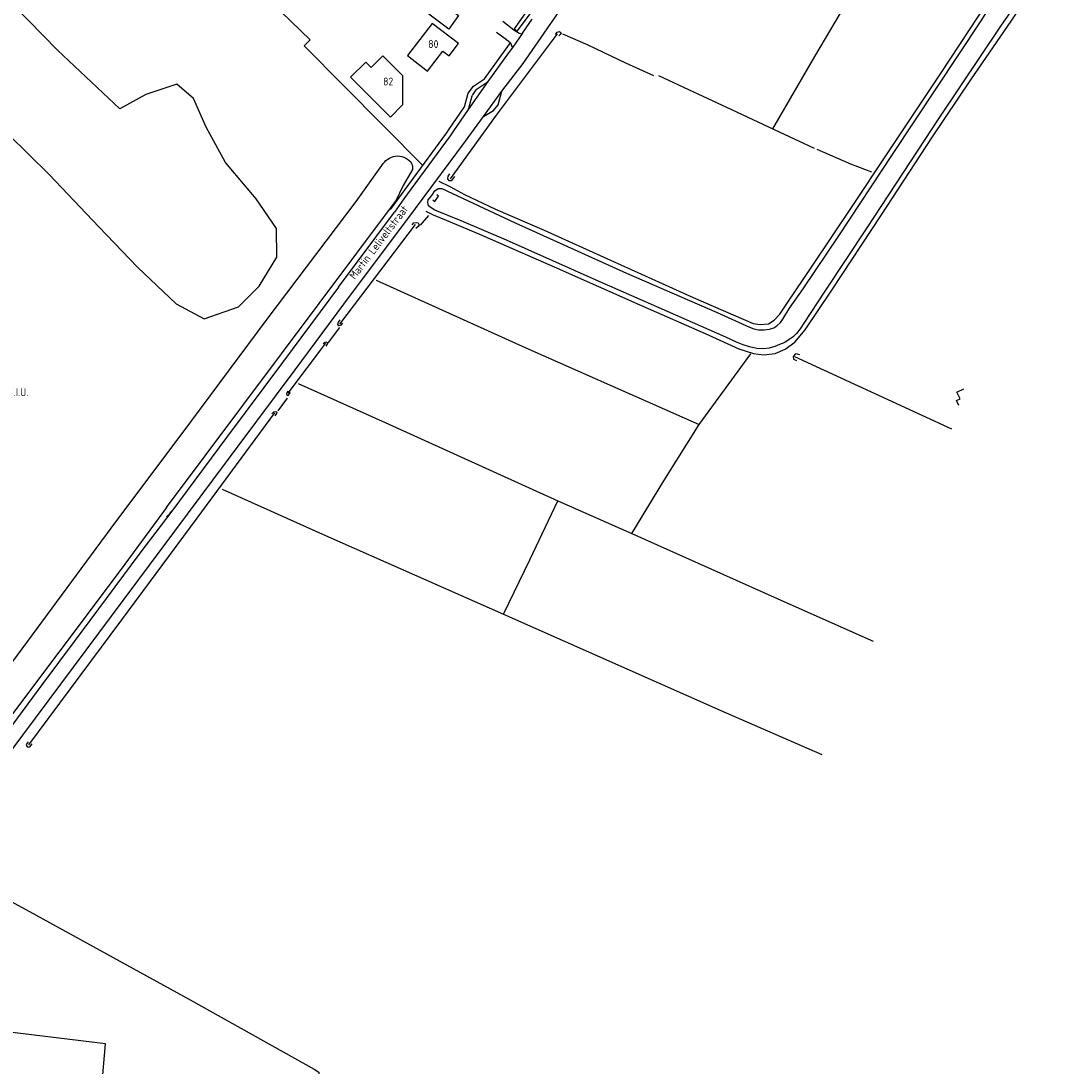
# Model space of a CAD drawing. Header units: metres. Extents: x 226218 to 240385, y 439369 to 449677.
# Tile 186 of 256: x 235280 to 235615, y 443655 to 443989. Entities that reach past the tile are written whole.
import ezdxf

# ---------------------------------------------------------------- set-up
doc = ezdxf.new("R2010")
doc.units = ezdxf.units.M
doc.header["$MEASUREMENT"] = 0
for name, color, linetype in [('DAKRAND-BYG', 4, 'Continuous'), ('FUNKTIEAAND', 253, 'Continuous'), ('HEG', 253, 'Continuous'), ('HEK', 253, 'Continuous'), ('HOOFDGEBOUW', 4, 'Continuous'), ('HOUTWAL', 253, 'Continuous'), ('HUISNUMMER', 253, 'Continuous'), ('INSTEEKSLOOT', 153, 'Continuous'), ('KANTVERH', 253, 'Continuous'), ('KUNSTWERK', 253, 'Continuous'), ('MIDSLTGREPPEL', 253, 'Continuous'), ('OVERIGEAFSCH', 253, 'Continuous'), ('RASTER', 253, 'Continuous'), ('STRAATNAAM', 253, 'Continuous')]:
    doc.layers.add(name, color=color, linetype=linetype)
doc.styles.get("Standard").update_dxf_attribs({"font": 'iso.shx'})

msp = doc.modelspace()

# ---------------------------------------------------------------- linework, layer by layer
at = {"layer": 'DAKRAND-BYG'}
for points in [[(235419.5, 443990.71), (235416.45, 443986.43), (235403.52, 443996.24), (235408.12, 444002.43), (235416.24, 443996.32), (235414.78, 443994.29), (235419.5, 443990.71)], [(235579.44, 443866.14), (235578.73, 443867.7), (235579.86, 443868.22), (235578.86, 443870.39), (235581.04, 443871.39)]]:
    msp.add_lwpolyline(points, dxfattribs=at)
at = {"layer": 'HEG'}
msp.add_lwpolyline([(235305.51, 443648.46), (235306.67, 443662.03), (235275.19, 443665.91)], dxfattribs=at)
at = {"layer": 'HEK'}
for p, q in [((235377.96, 443886.25), (235381.59, 443890.99)), ((235361.85, 443864.43), (235364.83, 443868.41))]:
    msp.add_line(p, q, dxfattribs=at)
at = {"layer": 'HOOFDGEBOUW'}
for points in [[(235419.51, 443981.81), (235411.1, 443988.24), (235403.21, 443977.93), (235409.66, 443973), (235414.54, 443979.38), (235416.5, 443977.88), (235419.51, 443981.81)], [(235385.06, 443971.06), (235397.8, 443958.29), (235401.76, 443962.28), (235401.77, 443971.5), (235395.4, 443977.88), (235391.67, 443974.13), (235389.9, 443975.89), (235385.06, 443971.06)]]:
    msp.add_lwpolyline(points, dxfattribs=at)
at = {"layer": 'HOUTWAL'}
msp.add_lwpolyline([(235452.77, 443984.84), (235460.84, 443981.41), (235472.92, 443975.64), (235481.85, 443971.54)], dxfattribs=at)
at = {"layer": 'INSTEEKSLOOT'}
for p, q in [((235326.22, 443833.54), (235399.36, 443931.25)), ((235326.22, 443833.54), (235311.43, 443813.34)), ((235311.43, 443813.34), (235268.1, 443755.75))]:
    msp.add_line(p, q, dxfattribs=at)
for points in [[(235275.73, 443952.75), (235288.74, 443939.96), (235304.58, 443923.18), (235316.94, 443910.34), (235329.3, 443898.57), (235338.25, 443893.83), (235349.23, 443897.58), (235355.78, 443904.25), (235361.47, 443913.55), (235361.36, 443922.65), (235354.88, 443932.15), (235345.09, 443943.8), (235338.86, 443955.04), (235334.84, 443964.23), (235329.46, 443968.85), (235319.64, 443965.49), (235311.25, 443960.97), (235291.41, 443979.67), (235258.94, 444012.83)], [(235608.45, 444009.93), (235592.82, 443987.3), (235573.12, 443957.95), (235550.03, 443922.9), (235536.42, 443902.3), (235530.17, 443892.74), (235528.74, 443890.59), (235527.63, 443889.07), (235526.52, 443887.99), (235525.24, 443887.15), (235523.83, 443886.18), (235522.16, 443885.57), (235520.68, 443884.93), (235518.85, 443884.37), (235517.04, 443884.24), (235514.89, 443884.34), (235512.54, 443884.81), (235510.58, 443885.52), (235508.36, 443886.39), (235505.04, 443887.91), (235486.34, 443896.09), (235463.54, 443906.17), (235434.89, 443918.91), (235420.37, 443925.17), (235412.02, 443928.57), (235410.82, 443929.27), (235409.91, 443929.94), (235409.7, 443931.03), (235409.88, 443931.85), (235411, 443933.22)], [(235411, 443933.22), (235412, 443934.73), (235413.08, 443935.42), (235414.24, 443935.41), (235437.62, 443924.47), (235473.21, 443908.37), (235502.18, 443895.79), (235512.58, 443891.16), (235513.96, 443890.62), (235515.44, 443890.29), (235517.22, 443890.23), (235518.91, 443890.5), (235520.3, 443890.89), (235521.31, 443891.53), (235522.46, 443892.63), (235523.17, 443893.72), (235525.35, 443897.25), (235529.71, 443903.41), (235541.14, 443920.34), (235558.26, 443946.29), (235586.57, 443989.1), (235592.46, 443998.43)], [(235450.51, 443984.68), (235451.09, 443985.4), (235451.87, 443985.6), (235452.3, 443985.26), (235452.03, 443984.65), (235451.56, 443984.21)], [(235395.04, 443942.83), (235395.42, 443943.4), (235395.87, 443943.92), (235396.36, 443944.4), (235396.91, 443944.81), (235397.5, 443945.17), (235398.12, 443945.46), (235398.77, 443945.68), (235399.44, 443945.83), (235400.12, 443945.9)], [(235400.12, 443945.9), (235400.79, 443945.82), (235401.44, 443945.67), (235402.08, 443945.45), (235402.69, 443945.16), (235403.26, 443944.82), (235403.8, 443944.41), (235404.29, 443943.95)], [(235201.86, 443683.71), (235216.54, 443703.59), (235265.93, 443769.22), (235308.54, 443826.9), (235334.25, 443861.3), (235358.42, 443893.7), (235386.78, 443931.3), (235395.04, 443942.83)], [(235404.83, 443941.49), (235401.88, 443936.42), (235399.36, 443931.25)], [(235404.29, 443943.95), (235404.53, 443943.5), (235404.71, 443943.02), (235404.82, 443942.51), (235404.86, 443942), (235404.83, 443941.49)], [(235418.21, 443939.31), (235417.67, 443938.49), (235417.14, 443937.86), (235416.51, 443937.95), (235416.16, 443938.57), (235416.2, 443939.41), (235416.72, 443940.13)], [(235404.68, 443923.88), (235405.3, 443924.48), (235405.98, 443924.63), (235406.65, 443924.49), (235406.94, 443923.89), (235406.69, 443923.27), (235405.87, 443922.64)], [(235382.49, 443892.42), (235381.82, 443891.64), (235381.3, 443891.59), (235380.96, 443891.96), (235381.14, 443892.73), (235381.72, 443893.44)], [(235376.29, 443885.83), (235376.71, 443886.28), (235377.17, 443886.44), (235377.66, 443886.26), (235377.64, 443885.86), (235377.08, 443885.05)], [(235528.64, 443882.26), (235527.91, 443882.53), (235527.23, 443882.61), (235526.56, 443881.78), (235526.59, 443880.89), (235527.53, 443880.44)], [(235364.96, 443870.65), (235364.52, 443869.98), (235364.71, 443869.45), (235365.22, 443869.43), (235365.82, 443870.27)], [(235359.84, 443863.44), (235360.54, 443864.12), (235361.04, 443864.19), (235361.5, 443864.02), (235361.41, 443863.53), (235360.83, 443862.78)], [(235281.95, 443758.59), (235281.32, 443757.74), (235281.53, 443757.23), (235281.98, 443756.9), (235282.53, 443757), (235283.22, 443758)]]:
    msp.add_lwpolyline(points, dxfattribs=at)
at = {"layer": 'KANTVERH'}
for p, q in [((235440.19, 443975.36), (235457.17, 444000)), ((235440.02, 443985.12), (235443.12, 443989.61)), ((235440.02, 443985.12), (235436.89, 443980.65)), ((235370.19, 443981.08), (235372.07, 443982.98)), ((235434.42, 443979.62), (235436.13, 443982.04)), ((235370.19, 443981.08), (235408.17, 443942.86)), ((235436.89, 443980.65), (235435.57, 443978.78)), ((235425.52, 443967.3), (235428.67, 443969.4)), ((235422.82, 443961.1), (235423.95, 443965.06)), ((235424.07, 443965.41), (235425.23, 443967)), ((235405.61, 443936.94), (235402.09, 443932.1)), ((235402.09, 443932.1), (235399.03, 443927.91)), ((235381.19, 443903.91), (235399.03, 443927.91)), ((235263.3, 443738.02), (235349.12, 443853.1)), ((235327.88, 443832.3), (235317.71, 443818.87))]:
    msp.add_line(p, q, dxfattribs=at)
for points in [[(235372.07, 443982.98), (235362.98, 443991.81), (235351.43, 444002.97)], [(235443.32, 443994.94), (235437.28, 443986.44), (235438.29, 443985.75), (235451.11, 444002.75)], [(235433.67, 443988.95), (235437.17, 443986.15), (235438.88, 443985.08), (235439.83, 443984.84)], [(235431.66, 443985.43), (235434.85, 443983.04), (235436.18, 443982.01), (235436.65, 443980.62), (235436.69, 443980.37)], [(235416.57, 443954.4), (235421.46, 443961.55), (235422.67, 443965.94), (235424.33, 443968.21), (235427.84, 443970.53), (235434.42, 443979.62)], [(235435.57, 443978.78), (235428.96, 443969.67), (235422.6, 443960.71), (235417.72, 443953.56)], [(235421.8, 443950.54), (235427.56, 443958.48), (235433.42, 443966.56), (235440.19, 443975.36)], [(235428.67, 443969.4), (235428.83, 443969.52), (235428.96, 443969.67)], [(235423.95, 443965.06), (235423.98, 443965.24), (235424.07, 443965.41)], [(235425.23, 443967), (235425.36, 443967.17), (235425.52, 443967.3)], [(235427.56, 443958.48), (235430.77, 443960.34), (235432.17, 443962.24), (235433.42, 443966.56)], [(235422.6, 443960.71), (235422.73, 443960.89), (235422.82, 443961.1)], [(235397.84, 443928.72), (235415.69, 443953.16), (235416.57, 443954.4)], [(235417.72, 443953.56), (235416.82, 443952.29), (235405.61, 443936.94)], [(235349.12, 443853.1), (235367.28, 443877.52), (235385.04, 443901.31), (235403.05, 443925.36), (235421.8, 443950.54)], [(235381.19, 443903.91), (235363.24, 443879.86), (235345.38, 443855.88), (235330.37, 443835.65), (235327.88, 443832.3)], [(235326.2, 443830.55), (235326.67, 443830.93), (235327.11, 443831.35), (235327.52, 443831.81), (235327.88, 443832.3)], [(235317.71, 443818.87), (235301.73, 443797.39), (235286.72, 443777.23), (235271.86, 443757.28)]]:
    msp.add_lwpolyline(points, dxfattribs=at)
at = {"layer": 'KUNSTWERK'}
msp.add_lwpolyline([(235411.35, 443931.84), (235411.93, 443931.32), (235413.17, 443932.96), (235412.58, 443933.45)], dxfattribs=at)
at = {"layer": 'MIDSLTGREPPEL'}
for p, q in [((235381.58, 443892.07), (235405.79, 443924)), ((235365.09, 443870.02), (235377.09, 443886.06)), ((235526.93, 443881.79), (235577.16, 443858.62))]:
    msp.add_line(p, q, dxfattribs=at)
for points in [[(235416.94, 443938.59), (235431.63, 443958.94), (235451.14, 443984.85)], [(235483.51, 443971.59), (235493.05, 443967.14), (235506.78, 443960.72), (235522.06, 443953.52), (235533.27, 443948.33)], [(235282.15, 443757.66), (235311.96, 443797.62), (235336.03, 443830.06), (235360.88, 443863.79)]]:
    msp.add_lwpolyline(points, dxfattribs=at)
at = {"layer": 'OVERIGEAFSCH'}
for points in [[(235413.23, 443937.81), (235416.81, 443936.06), (235421.48, 443933.53), (235431.32, 443928.88), (235446.91, 443922.19), (235468.12, 443912.5), (235494.53, 443900.66), (235513.7, 443892.34), (235515.91, 443891.99), (235518.63, 443892.17), (235520.49, 443893.34), (235522.21, 443895.28), (235524.56, 443898.78), (235532.54, 443910.63), (235545.11, 443929.4), (235556.79, 443946.89), (235573.77, 443972.41), (235585.54, 443990.27), (235600.77, 444013.18), (235603.21, 444017.2), (235604.38, 444020)], [(235409.07, 443928.18), (235411.49, 443927.07), (235415.61, 443925.3), (235426.27, 443920.83), (235450.07, 443910.42), (235478.42, 443897.82), (235498.33, 443889.07), (235509.12, 443884.2), (235513.82, 443882.71), (235517.02, 443882.29), (235520.71, 443882.76), (235523.94, 443884.07), (235527.07, 443886.35), (235530.39, 443890.33), (235538.86, 443902.98), (235554.71, 443927.08), (235570.8, 443951.6), (235583.55, 443970.48), (235596.19, 443988.98), (235605.77, 444003.53), (235610.65, 444010.88), (235613.61, 444014.92), (235615.32, 444016.47)]]:
    msp.add_lwpolyline(points, dxfattribs=at)
at = {"layer": 'RASTER'}
msp.add_line((235407.35, 443923.77), (235410.03, 443926.82), dxfattribs=at)
for points in [[(235519.96, 443954.56), (235533.43, 443977.68), (235543.33, 443994.34)], [(235534.09, 443948.01), (235544.8, 443943.39), (235551.51, 443940.79)], [(235393.26, 443906.12), (235441.03, 443884.53), (235496.5, 443860.01)], [(235474.97, 443825.15), (235485.15, 443841.99), (235496.49, 443860.01), (235512.99, 443882.65)], [(235368.31, 443873.1), (235396.13, 443860.62), (235451.31, 443835.65), (235474.97, 443825.15), (235525.48, 443802.57), (235552.09, 443790.78)], [(235344, 443839.35), (235376.98, 443824.57), (235433.93, 443799.36), (235503.43, 443768.63), (235535.67, 443754.53)], [(235433.93, 443799.37), (235442.34, 443816.79), (235451.3, 443835.65)], [(235256.97, 443722.89), (235254.41, 443720.28), (235254.47, 443719.48), (235282.39, 443704.39), (235333.77, 443676.1), (235373.38, 443653.98), (235374.88, 443652.99), (235374.84, 443649.69), (235374.09, 443638.81)]]:
    msp.add_lwpolyline(points, dxfattribs=at)

# ---------------------------------------------------------------- texts
at = {"layer": 'FUNKTIEAAND'}
msp.add_text('W.I.U.', height=2.5, dxfattribs=at).set_placement((235274.86, 443869.07))
at = {"layer": 'HUISNUMMER'}
for s, p in [('80', (235409.88, 443980.38)), ('82', (235395.44, 443968.39))]:
    msp.add_text(s, height=2.5, dxfattribs=at).set_placement(p)
at = {"layer": 'STRAATNAAM'}
msp.add_text('Martin Leliveltstraat', height=2.5, rotation=52.7633, dxfattribs=at).set_placement((235386.41, 443906.2))

doc.saveas('drawing.dxf')
